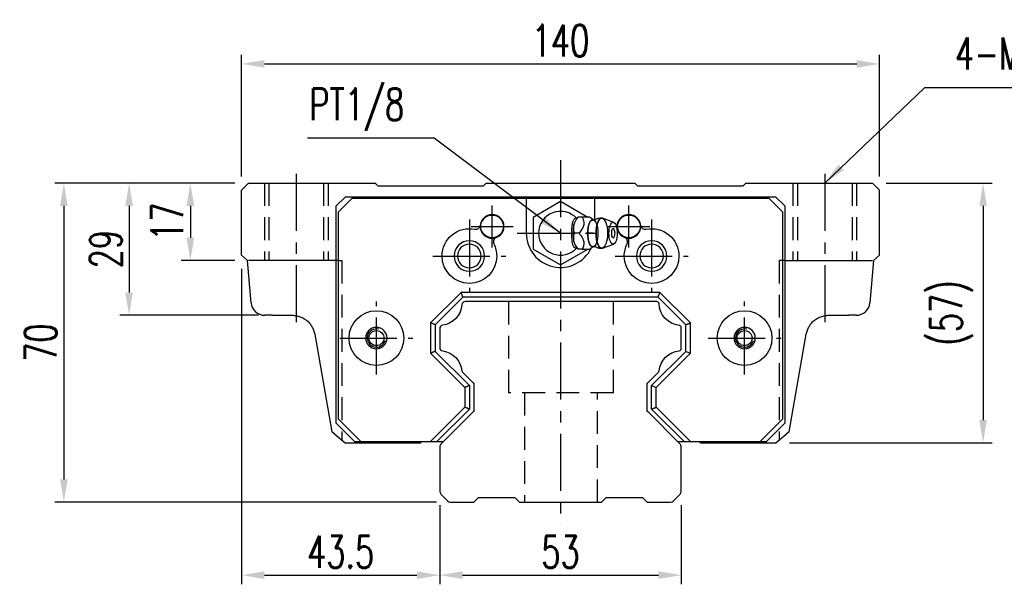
# Model space of a CAD drawing. Header units: millimetres. Extents: x 714 to 1254, y 174 to 638.
# Tile 1 of 3: x 714 to 930, y 184 to 308. Entities that reach past the tile are written whole.
import ezdxf

# ---------------------------------------------------------------- set-up
doc = ezdxf.new("R2010")
doc.units = ezdxf.units.MM
doc.header["$LTSCALE"] = 10
doc.linetypes.add('CENTER', pattern=[2, 1.25, -0.25, 0.25, -0.25])
doc.linetypes.add('DASHED', pattern=[0.75, 0.5, -0.25])
for name, color, linetype in [('2', 7, 'Continuous'), ('4', 7, 'Continuous'), ('CL', 1, 'CENTER'), ('DIM', 4, 'Continuous'), ('HID', 2, 'DASHED'), ('OUT', 3, 'Continuous')]:
    doc.layers.add(name, color=color, linetype=linetype)
doc.styles.add('DIM-7', font='SIMPLEX.shx', dxfattribs={"width": 0.7, "bigfont": 'chineset.shx'})
doc.dimstyles.new('CNS', dxfattribs={"dimtxt": 3.5, "dimasz": 2.5, "dimexe": 1, "dimexo": 1.5, "dimgap": 0.09, "dimtad": 0, "dimdsep": 46, "dimtxsty": 'DIM-7', "dimcen": 0.09, "dimclrd": 1, "dimclre": 1, "dimclrt": 4, "dimadec": 0, "dimazin": 0, "dimtfac": 1, "dimtix": 1, "dimtmove": 2, "dimatfit": 3, "dimfxl": 1, "dimtvp": 0.971429, "dimtolj": 1, "dimarcsym": 0})

# ---------------------------------------------------------------- blocks, each defined once
blk = doc.blocks.new('*D66')
at = {"layer": 'DEFPOINTS', "color": 0}
for p in [(902.57, 297.99), (762.57, 270.29), (902.57, 270.29)]:
    blk.add_point(p, dxfattribs=at)
at = {"layer": 'DIM', "color": 7, "lineweight": -2}
for p, q in [((762.57, 273.29), (762.57, 299.99)), ((902.57, 273.29), (902.57, 299.99)), ((767.57, 297.99), (897.57, 297.99))]:
    blk.add_line(p, q, dxfattribs=at)
at = {"layer": 'DIM', "color": 7}
for points in [[(767.57, 298.83), (767.57, 297.16), (762.57, 297.99)], [(897.57, 298.83), (897.57, 297.16), (902.57, 297.99)]]:
    blk.add_solid(points, dxfattribs=at)
at = {"layer": 'DIM', "color": 7, "insert": (832.57, 303.09), "char_height": 7, "attachment_point": 5, "style": 'DIM-7'}
blk.add_mtext('\\A1;140', dxfattribs=at)
blk = doc.blocks.new('*D68')
at = {"layer": 'DEFPOINTS', "color": 0}
for p in [(901.02, 271.84), (879.81, 214.84), (925.31, 214.84)]:
    blk.add_point(p, dxfattribs=at)
at = {"layer": 'DIM', "color": 7, "lineweight": -2}
for p, q in [((904.02, 271.84), (927.31, 271.84)), ((925.31, 266.84), (925.31, 219.84)), ((882.81, 214.84), (927.31, 214.84))]:
    blk.add_line(p, q, dxfattribs=at)
at = {"layer": 'DIM', "color": 7}
for points in [[(924.48, 266.84), (926.14, 266.84), (925.31, 271.84)], [(924.48, 219.84), (926.14, 219.84), (925.31, 214.84)]]:
    blk.add_solid(points, dxfattribs=at)
at = {"layer": 'DIM', "color": 7, "insert": (918.38, 243.34), "char_height": 7, "attachment_point": 5, "rotation": 90, "style": 'DIM-7'}
blk.add_mtext('\\A1;(57)', dxfattribs=at)
blk = doc.blocks.new('*D69')
at = {"layer": 'DEFPOINTS', "color": 0}
for p in [(806.07, 204.15), (859.07, 204.15), (859.07, 185.83)]:
    blk.add_point(p, dxfattribs=at)
at = {"layer": 'DIM', "color": 7, "lineweight": -2}
for p, q in [((806.07, 201.15), (806.07, 183.83)), ((859.07, 201.15), (859.07, 183.83)), ((811.07, 185.83), (854.07, 185.83))]:
    blk.add_line(p, q, dxfattribs=at)
at = {"layer": 'DIM', "color": 7}
for points in [[(811.07, 186.66), (811.07, 184.99), (806.07, 185.83)], [(854.07, 186.66), (854.07, 184.99), (859.07, 185.83)]]:
    blk.add_solid(points, dxfattribs=at)
at = {"layer": 'DIM', "color": 7, "insert": (832.57, 190.93), "char_height": 7, "attachment_point": 5, "style": 'DIM-7'}
blk.add_mtext('\\A1;53', dxfattribs=at)
blk = doc.blocks.new('*D70')
at = {"layer": 'DEFPOINTS', "color": 0}
for p in [(762.57, 256.06), (806.07, 204.15), (806.07, 185.83)]:
    blk.add_point(p, dxfattribs=at)
at = {"layer": 'DIM', "color": 7, "lineweight": -2}
for p, q in [((762.57, 253.06), (762.57, 183.83)), ((806.07, 201.15), (806.07, 183.83)), ((767.57, 185.83), (801.07, 185.83))]:
    blk.add_line(p, q, dxfattribs=at)
at = {"layer": 'DIM', "color": 7}
for points in [[(767.57, 186.66), (767.57, 184.99), (762.57, 185.83)], [(801.07, 186.66), (801.07, 184.99), (806.07, 185.83)]]:
    blk.add_solid(points, dxfattribs=at)
at = {"layer": 'DIM', "color": 7, "insert": (784.32, 190.93), "char_height": 7, "attachment_point": 5, "style": 'DIM-7'}
blk.add_mtext('\\A1;43.5', dxfattribs=at)
blk = doc.blocks.new('*D71')
at = {"layer": 'DEFPOINTS', "color": 0}
for p in [(764.12, 271.84), (751.33, 254.84), (764.12, 254.84)]:
    blk.add_point(p, dxfattribs=at)
at = {"layer": 'DIM', "color": 7, "lineweight": -2}
for p, q in [((761.12, 271.84), (749.33, 271.84)), ((751.33, 266.84), (751.33, 259.84)), ((761.12, 254.84), (749.33, 254.84))]:
    blk.add_line(p, q, dxfattribs=at)
at = {"layer": 'DIM', "color": 7}
for points in [[(750.5, 266.84), (752.17, 266.84), (751.33, 271.84)], [(750.5, 259.84), (752.17, 259.84), (751.33, 254.84)]]:
    blk.add_solid(points, dxfattribs=at)
at = {"layer": 'DIM', "color": 7, "insert": (746.23, 263.34), "char_height": 7, "attachment_point": 5, "rotation": 90, "style": 'DIM-7'}
blk.add_mtext('\\A1;17', dxfattribs=at)
blk = doc.blocks.new('*D72')
at = {"layer": 'DEFPOINTS', "color": 0}
for p in [(764.12, 271.84), (737.88, 242.84), (769.3, 242.84)]:
    blk.add_point(p, dxfattribs=at)
at = {"layer": 'DIM', "color": 7, "lineweight": -2}
for p, q in [((761.12, 271.84), (735.88, 271.84)), ((737.88, 266.84), (737.88, 247.84)), ((766.3, 242.84), (735.88, 242.84))]:
    blk.add_line(p, q, dxfattribs=at)
at = {"layer": 'DIM', "color": 7}
for points in [[(737.05, 266.84), (738.71, 266.84), (737.88, 271.84)], [(737.05, 247.84), (738.71, 247.84), (737.88, 242.84)]]:
    blk.add_solid(points, dxfattribs=at)
at = {"layer": 'DIM', "color": 7, "insert": (732.78, 257.34), "char_height": 7, "attachment_point": 5, "rotation": 90, "style": 'DIM-7'}
blk.add_mtext('\\A1;29', dxfattribs=at)
blk = doc.blocks.new('*D73')
at = {"layer": 'DEFPOINTS', "color": 0}
for p in [(764.12, 271.84), (723.57, 201.84), (808.38, 201.84)]:
    blk.add_point(p, dxfattribs=at)
at = {"layer": 'DIM', "color": 7, "lineweight": -2}
for p, q in [((761.12, 271.84), (721.57, 271.84)), ((723.57, 266.84), (723.57, 206.84)), ((805.38, 201.84), (721.57, 201.84))]:
    blk.add_line(p, q, dxfattribs=at)
at = {"layer": 'DIM', "color": 7}
for points in [[(722.73, 266.84), (724.4, 266.84), (723.57, 271.84)], [(722.73, 206.84), (724.4, 206.84), (723.57, 201.84)]]:
    blk.add_solid(points, dxfattribs=at)
at = {"layer": 'DIM', "color": 7, "insert": (718.47, 236.84), "char_height": 7, "attachment_point": 5, "rotation": 90, "style": 'DIM-7'}
blk.add_mtext('\\A1;70', dxfattribs=at)

msp = doc.modelspace()

# ---------------------------------------------------------------- linework, layer by layer
at = {"layer": '2', "color": 7, "linetype": 'DASHED'}
for p, q in [((767.565, 271.843), (767.565, 254.843)), ((768.565, 271.843), (768.565, 254.843)), ((780.565, 271.843), (780.565, 254.843)), ((781.565, 271.843), (781.565, 254.843)), ((883.565, 271.843), (883.565, 254.843)), ((884.565, 271.843), (884.565, 254.843)), ((896.565, 271.843), (896.565, 254.843)), ((897.565, 271.843), (897.565, 254.843)), ((783.765, 254.843), (784.565, 254.843)), ((784.565, 254.843), (784.565, 215.481)), ((880.565, 254.843), (880.565, 215.481)), ((881.765, 254.843), (880.565, 254.843)), ((821.183, 245.843), (821.183, 225.843)), ((844.183, 225.843), (844.183, 245.843)), ((844.183, 225.843), (821.183, 225.843)), ((824.683, 225.843), (824.683, 201.843)), ((840.683, 201.843), (840.683, 225.843))]:
    msp.add_line(p, q, dxfattribs=at)
at = {"layer": '2', "color": 7, "linetype": 'Continuous'}
for p, q in [((832.565, 267.771), (826.565, 264.307)), ((838.565, 264.307), (832.565, 267.771)), ((826.565, 264.307), (826.565, 257.379)), ((836.393, 264.345), (836.085, 263.979)), ((839.006, 264.343), (837.41, 264.343)), ((844.242, 263.22), (841.795, 264.112)), ((826.565, 257.379), (832.565, 253.915)), ((832.565, 253.915), (838.565, 257.379)), ((836.085, 257.708), (836.393, 257.342)), ((841.795, 257.575), (844.242, 258.466)), ((853.687, 245.843), (811.68, 245.843)), ((806.065, 239.914), (806.065, 235.771)), ((859.065, 235.551), (859.065, 240.135)), ((811.065, 230.344), (813.419, 227.991)), ((851.712, 227.988), (854.066, 230.342)), ((813.565, 227.637), (813.565, 222.048)), ((851.565, 222.051), (851.565, 227.634)), ((813.419, 221.695), (806.358, 214.634)), ((858.773, 214.637), (851.712, 221.698)), ((806.065, 213.927), (806.065, 204.155)), ((859.065, 204.152), (859.065, 213.93)), ((806.285, 203.625), (807.847, 202.063)), ((857.287, 202.063), (858.846, 203.622)), ((808.377, 201.843), (813.567, 201.843)), ((813.567, 201.843), (814.567, 202.842)), ((814.566, 202.843), (822.566, 202.843)), ((822.566, 202.844), (823.566, 201.843)), ((823.566, 201.843), (841.566, 201.843)), ((841.566, 201.843), (842.566, 202.843)), ((842.566, 202.843), (850.566, 202.843)), ((850.566, 202.844), (851.566, 201.843)), ((851.566, 201.843), (856.756, 201.843))]:
    msp.add_line(p, q, dxfattribs=at)
for centre, radius, start, end in [((832.565, 260.843), 4.8, 41.84413, 318.15588), ((842.714, 260.843), 1.817, 0, 25.36197), ((842.714, 260.843), 1.817, 334.63803, 0), ((811.68, 245.093), 0.75, 90, 175.35118), ((853.687, 245.343), 0.5, 2.22905, 90), ((806.815, 239.914), 0.75, 98.23971, 180), ((858.565, 240.135), 0.5, 0, 84.02428), ((806.815, 235.771), 0.75, 180, 261.76029), ((858.565, 235.551), 0.5, 275.97572, 0), ((811.419, 230.698), 0.5, 185.97786, 225), ((853.712, 230.695), 0.5, 314.99998, 354.04843), ((807.065, 213.927), 1, 135.00001, 180), ((858.065, 213.93), 1, 0, 45), ((806.815, 204.155), 0.75, 180, 225.00008), ((858.315, 204.152), 0.75, 314.99994, 0), ((808.377, 202.593), 0.75, 225.00008, 270), ((856.756, 202.593), 0.75, 270, 314.99994)]:
    msp.add_arc(centre, radius, start, end, dxfattribs=at)
at = {"layer": '2', "color": 7, "linetype": 'Continuous', "extrusion": (0, 0, -1)}
for centre, radius, start, end in [((-805.999, 245.555), 4.95, 184.64882, 261.76029), ((-859.133, 245.555), 4.95, 275.97572, 357.77095), ((-805.999, 230.13), 4.95, 98.23971, 174.02214), ((-859.133, 230.13), 4.95, 5.95157, 84.02428), ((-813.065, 227.637), 0.5, 135, 180), ((-852.065, 227.634), 0.5, 0, 45.00002), ((-813.065, 222.048), 0.5, 180, 224.99999), ((-852.065, 222.051), 0.5, 315, 0)]:
    msp.add_arc(centre, radius, start, end, dxfattribs=at)
at = {"layer": '2', "color": 7, "linetype": 'Continuous'}
for centre, major_axis, start_param, end_param in [((836.631, 260.843), (0, 3.445), 0.4270949, 2.7144982), ((839.653, 260.843), (0, 2.962), 0, 3.1415928), ((839.653, 260.843), (0, 2.962), 6.0887993, 6.2831853), ((841.621, 260.843), (0, 3.3), 0, 3.1415926), ((841.621, 260.843), (0, 3.3), 6.1447586, 6.2831853), ((844.115, 260.843), (0, 1), 0, 3.1415928), ((844.115, 260.843), (0, 1), 5.6040129, 6.2831853), ((844.115, 260.843), (0, 1), 3.1415926, 3.8208643), ((839.653, 260.843), (0, 2.962), 3.1415926, 3.3370582), ((841.621, 260.843), (0, 3.3), 3.1415927, 3.2801171)]:
    msp.add_ellipse(centre, major_axis=major_axis, ratio=0.382683, start_param=start_param, end_param=end_param, dxfattribs=at)
for centre, major_axis in [((839.653, 260.843), (0, 2.962)), ((841.621, 260.843), (0, 3.3)), ((844.115, 260.843), (0, 2.4))]:
    msp.add_ellipse(centre, major_axis=major_axis, ratio=0.382683, dxfattribs=at)
for points, knots in [([(836.133, 257.655), (836.088, 257.621), (836.042, 257.597), (835.905, 257.557), (835.811, 257.571), (835.637, 257.682), (835.554, 257.777), (835.41, 258.027), (835.346, 258.183), (835.238, 258.543), (835.193, 258.753), (835.1, 259.349), (835.072, 259.76), (835.039, 260.76), (835.042, 261.364), (835.099, 262.26), (835.131, 262.567), (835.224, 263.086), (835.28, 263.309), (835.419, 263.684), (835.503, 263.841), (835.675, 264.039), (835.762, 264.095), (835.935, 264.127), (836.022, 264.106), (836.114, 264.045), (836.123, 264.039), (836.133, 264.032)], [0, 0, 0, 0, 0.0360275, 0.0360275, 0.1070265, 0.1070265, 0.1753847, 0.1753847, 0.2415106, 0.2415106, 0.3113086, 0.3113086, 0.4329125, 0.4329125, 0.6100429, 0.6100429, 0.7029399, 0.7029399, 0.7803107, 0.7803107, 0.858407, 0.858407, 0.9263707, 0.9263707, 0.9927712, 0.9927712, 1, 1, 1, 1]), ([(835.636, 260.843), (835.465, 261.39), (835.387, 261.976), (835.654, 263.198), (835.994, 263.793), (836.409, 264.343)], [0, 0, 0, 0, 0.5, 0.5, 1, 1, 1, 1]), ([(837.41, 264.343), (837.529, 263.997), (837.64, 263.643), (837.698, 263.014), (837.68, 262.745), (837.534, 262.218), (837.407, 261.956), (837.074, 261.409), (836.857, 261.124), (836.637, 260.843)], [0, 0, 0, 0, 0.316279, 0.316279, 0.5305075, 0.5305075, 0.7443494, 0.7443494, 1, 1, 1, 1]), ([(839.897, 263.747), (839.722, 263.833), (839.393, 264.019), (839.091, 264.255), (838.991, 264.358), (838.99, 264.359)], [0, 0, 0, 0, 0.4665667, 0.9926759, 1, 1, 1, 1]), ([(840.041, 263.742), (840.042, 263.741), (840.041, 263.74), (839.906, 263.731), (839.892, 263.74), (839.888, 263.744)], [0, 0, 0, 0, 0.2139158, 0.7161953, 1, 1, 1, 1]), ([(841.621, 264.121), (841.456, 264.131), (841.057, 264.121), (840.515, 263.976), (840.171, 263.803), (840.043, 263.725)], [0, 0, 0, 0, 0.2958099, 0.7301371, 1, 1, 1, 1]), ([(836.409, 257.343), (835.997, 257.89), (835.66, 258.476), (835.387, 259.698), (835.464, 260.293), (835.636, 260.843)], [0, 0, 0, 0, 0.5, 0.5, 1, 1, 1, 1]), ([(836.637, 260.843), (836.909, 260.497), (837.177, 260.143), (837.512, 259.514), (837.613, 259.245), (837.7, 258.718), (837.689, 258.456), (837.597, 257.909), (837.507, 257.624), (837.41, 257.343)], [0, 0, 0, 0, 0.316279, 0.316279, 0.5305075, 0.5305075, 0.7443494, 0.7443494, 1, 1, 1, 1]), ([(837.41, 257.343), (837.965, 257.343), (838.526, 257.343), (838.983, 257.343), (839.022, 257.343), (839.007, 257.343)], [0, 0, 0, 0, 0.6004936, 0.6004936, 1, 1, 1, 1]), ([(839.009, 257.34), (839.027, 257.358), (839.166, 257.495), (839.469, 257.725), (839.785, 257.883), (839.897, 257.933)], [0, 0, 0, 0, 0.0950335, 0.7034174, 1, 1, 1, 1]), ([(839.883, 257.939), (839.899, 257.948), (839.93, 257.968), (840.066, 257.929), (840.053, 257.94), (840.051, 257.942)], [0, 0, 0, 0, 0.3884838, 0.9316371, 1, 1, 1, 1]), ([(840.048, 257.961), (840.179, 257.881), (840.524, 257.706), (841.065, 257.567), (841.459, 257.553), (841.621, 257.561)], [0, 0, 0, 0, 0.2760067, 0.7089354, 1, 1, 1, 1])]:
    msp.add_open_spline(points, degree=3, knots=knots, dxfattribs=at)
for points, degree in [([(836.409, 264.343), (836.398, 264.343), (836.392, 264.343), (836.392, 264.343)], 3), ([(837.41, 264.343), (836.409, 264.343)], 1), ([(836.637, 260.843), (835.636, 260.843)], 1), ([(837.41, 257.343), (836.409, 257.343)], 1)]:
    msp.add_open_spline(points, degree=degree, dxfattribs=at)
at = {"layer": '4', "color": 7, "linetype": 'DASHED'}
msp.add_open_spline([(839.73, 260.843), (838.729, 260.843)], degree=1, dxfattribs=at)
at = {"layer": 'CL', "color": 7}
for p, q in [((832.565, 276.843), (832.565, 196.843)), ((774.565, 273.843), (774.565, 240.767)), ((890.565, 273.843), (890.565, 240.767)), ((817.565, 257.743), (817.565, 266.943)), ((847.565, 257.743), (847.565, 266.943)), ((812.565, 263.843), (812.565, 247.843)), ((852.565, 263.843), (852.565, 247.843)), ((812.965, 262.343), (822.165, 262.343)), ((842.965, 262.343), (852.165, 262.343)), ((823.065, 260.843), (842.065, 260.843)), ((804.565, 255.843), (820.565, 255.843)), ((844.565, 255.843), (860.565, 255.843)), ((792.165, 229.843), (792.165, 245.843)), ((872.965, 229.843), (872.965, 245.843)), ((784.165, 237.843), (800.165, 237.843)), ((864.965, 237.843), (880.965, 237.843))]:
    msp.add_line(p, q, dxfattribs=at)
at = {"layer": 'HID', "color": 7}
for p, q in [((804.065, 241.172), (804.065, 241.172)), ((861.065, 241.171), (861.065, 241.17)), ((811.565, 227.013), (811.565, 227.014))]:
    msp.add_line(p, q, dxfattribs=at)
at = {"layer": 'OUT', "color": 7}
for p, q in [((764.115, 271.843), (762.565, 270.293)), ((762.565, 256.063), (762.565, 270.293)), ((764.115, 271.843), (791.915, 271.843)), ((792.565, 271.193), (791.915, 271.843)), ((815.565, 271.193), (792.565, 271.193)), ((816.215, 271.843), (815.565, 271.193)), ((816.215, 271.843), (848.915, 271.843)), ((849.565, 271.193), (848.915, 271.843)), ((872.565, 271.193), (849.565, 271.193)), ((873.215, 271.843), (872.565, 271.193)), ((873.215, 271.843), (901.015, 271.843)), ((902.565, 270.293), (901.015, 271.843)), ((902.565, 256.063), (902.565, 270.293)), ((783.365, 266.844), (785.365, 268.843)), ((786.765, 268.443), (783.765, 265.443)), ((785.365, 268.843), (879.766, 268.843)), ((878.365, 268.443), (786.765, 268.443)), ((825.065, 268.443), (825.065, 260.843)), ((840.065, 263.738), (840.065, 268.443)), ((881.365, 265.443), (878.365, 268.443)), ((879.766, 268.843), (881.765, 266.844)), ((783.365, 219.143), (783.365, 266.844)), ((881.765, 266.844), (881.765, 219.143)), ((783.765, 265.443), (783.765, 220.143)), ((881.365, 220.143), (881.365, 265.443)), ((762.565, 256.063), (763.866, 254.843)), ((901.265, 254.843), (902.565, 256.063)), ((764.676, 245.582), (763.866, 254.843)), ((783.765, 254.843), (764.115, 254.843)), ((881.765, 254.843), (901.015, 254.843)), ((901.265, 254.843), (900.455, 245.582)), ((810.736, 247.843), (804.065, 241.172)), ((811.151, 246.843), (805.065, 240.758)), ((854.393, 247.843), (810.736, 247.843)), ((811.151, 246.843), (810.736, 247.843)), ((853.978, 246.843), (811.151, 246.843)), ((860.065, 240.756), (853.978, 246.843)), ((861.065, 241.17), (854.393, 247.843)), ((769.298, 242.843), (767.664, 242.843)), ((769.298, 242.843), (773.693, 242.843)), ((891.438, 242.843), (895.833, 242.843)), ((897.466, 242.843), (895.833, 242.843)), ((804.065, 241.172), (804.065, 234.513)), ((805.065, 240.758), (805.065, 234.927)), ((860.065, 234.929), (860.065, 240.756)), ((861.065, 234.515), (861.065, 241.17)), ((778.617, 238.711), (782.392, 217.305)), ((882.739, 217.305), (886.514, 238.711)), ((804.065, 234.513), (811.565, 227.013)), ((805.065, 234.927), (812.565, 227.427)), ((852.565, 227.429), (860.065, 234.929)), ((853.565, 227.015), (861.065, 234.515)), ((860.065, 234.929), (861.065, 234.515)), ((811.565, 227.013), (811.565, 222.67)), ((812.565, 227.427), (812.565, 222.256)), ((852.565, 222.256), (852.565, 227.429)), ((852.565, 227.429), (853.565, 227.015)), ((853.565, 222.67), (853.565, 227.015)), ((811.565, 222.67), (804.038, 215.143)), ((861.093, 215.143), (853.565, 222.67)), ((812.565, 222.256), (805.452, 215.143)), ((859.678, 215.143), (852.565, 222.256)), ((783.365, 219.143), (787.365, 215.143)), ((783.765, 220.143), (788.765, 215.143)), ((876.365, 215.143), (881.365, 220.143)), ((877.765, 215.143), (881.765, 219.143)), ((783.065, 216.74), (782.392, 217.305)), ((783.065, 216.74), (785.325, 214.843)), ((879.805, 214.843), (882.065, 216.74)), ((882.739, 217.305), (882.065, 216.74)), ((785.325, 214.843), (801.805, 214.843)), ((787.365, 215.143), (788.765, 215.143)), ((788.765, 215.143), (806.867, 215.143)), ((801.805, 214.843), (802.105, 215.143)), ((858.266, 215.143), (876.365, 215.143)), ((863.025, 215.143), (863.325, 214.843)), ((863.325, 214.843), (879.805, 214.843)), ((876.365, 215.143), (877.765, 215.143))]:
    msp.add_line(p, q, dxfattribs=at)
for centre, radius in [((817.565, 262.333), 2.5), ((847.565, 262.333), 2.5), ((792.165, 237.843), 1.65), ((872.965, 237.843), 1.65)]:
    msp.add_circle(centre, radius, dxfattribs=at)
at = {"layer": 'OUT', "color": 7, "extrusion": (0, 0, -1)}
for centre in [(-812.565, 255.843), (-852.565, 255.843)]:
    msp.add_circle(centre, 2.6, dxfattribs=at)
at = {"layer": 'OUT', "color": 7}
for centre, radius, start, end in [((817.565, 262.343), 2.6, 0, 180), ((847.565, 262.343), 2.6, 0, 180), ((813.983, 262.698), 1, 258.31645, 354.34133), ((817.565, 262.343), 2.6, 180, 0), ((847.565, 262.343), 2.6, 180, 0), ((851.148, 262.698), 1, 185.65867, 281.68355), ((818.827, 258.972), 1, 110.52149, 206.54637), ((832.565, 260.843), 7.5, 180, 334.50068), ((846.303, 258.972), 1, 333.45363, 69.47851), ((812.565, 255.843), 3.35, 0, 180), ((852.565, 255.843), 3.35, 0, 180), ((812.565, 255.843), 3.35, 180, 0), ((852.565, 255.843), 3.35, 180, 0), ((767.664, 245.843), 3, 185, 270), ((897.466, 245.843), 3, 270, 355), ((792.165, 237.843), 2.35, 0, 180), ((872.965, 237.843), 2.35, 0, 180), ((792.165, 237.843), 2.35, 180, 0), ((792.165, 237.843), 2, 75, 345), ((872.965, 237.843), 2.35, 180, 0), ((872.965, 237.843), 2, 75, 345)]:
    msp.add_arc(centre, radius, start, end, dxfattribs=at)
at = {"layer": 'OUT', "color": 7, "extrusion": (0, 0, -1)}
for centre, start, end in [((-812.565, 255.843), 0, 101.68355), ((-852.565, 255.843), 78.31645, 180), ((-812.565, 255.843), 153.45363, 180), ((-852.565, 255.843), 0, 26.54637), ((-812.565, 255.843), 180, 0), ((-852.565, 255.843), 180, 0), ((-792.165, 237.843), 0, 180), ((-872.965, 237.843), 0, 180), ((-792.165, 237.843), 180, 0), ((-872.965, 237.843), 180, 0)]:
    msp.add_arc(centre, 6, start, end, dxfattribs=at)
at = {"layer": 'OUT', "color": 7}
for points in [[(853.978, 246.843), (854.393, 247.843)], [(805.065, 240.758), (804.065, 241.172)], [(860.065, 240.756), (861.065, 241.171)], [(805.065, 234.927), (804.065, 234.514)], [(812.565, 227.427), (811.565, 227.014)], [(812.565, 222.256), (811.565, 222.671)], [(852.565, 222.256), (853.565, 222.671)]]:
    msp.add_open_spline(points, degree=1, dxfattribs=at)
for points in [[(773.693, 242.843), (773.989, 242.843), (774.28, 242.817), (774.856, 242.715), (775.142, 242.638), (775.693, 242.435), (775.956, 242.311), (776.458, 242.02), (776.698, 241.85), (777.139, 241.478), (777.341, 241.275), (777.712, 240.833), (777.879, 240.593), (778.167, 240.095), (778.289, 239.835), (778.489, 239.288), (778.566, 239.003), (778.617, 238.711)], [(886.514, 238.711), (886.565, 239.003), (886.641, 239.284), (886.839, 239.828), (886.962, 240.092), (887.253, 240.595), (887.418, 240.831), (887.786, 241.271), (887.992, 241.478), (888.435, 241.852), (888.67, 242.018), (889.17, 242.309), (889.437, 242.435), (889.989, 242.638), (890.271, 242.714), (890.846, 242.817), (891.142, 242.843), (891.438, 242.843)]]:
    msp.add_open_spline(points, degree=3, knots=[0, 0, 0, 0, 0.125, 0.125, 0.25, 0.25, 0.375, 0.375, 0.5, 0.5, 0.625, 0.625, 0.75, 0.75, 0.875, 0.875, 1, 1, 1, 1], dxfattribs=at)

# ---------------------------------------------------------------- texts
at = {"layer": 'DIM', "color": 7, "char_height": 7, "style": 'DIM-7'}
for s, insert, attachment_point in [('\\A1;4-M14dp17,%%C20', (919.16, 294.443), 7), ('\\A1;PT1/8', (798.255, 283.28), 9)]:
    msp.add_mtext(s, dxfattribs=dict(at, insert=insert, attachment_point=attachment_point))

# ---------------------------------------------------------------- dimensions: what is measured, and where the dimension line sits
at = {"layer": 'DIM', "color": 7}
for base, p1, p2, angle, picture, middle in [((902.565, 297.993), (762.565, 270.293), (902.565, 270.293), 180, '*D66', (832.565, 303.093)), ((723.566, 201.843), (764.115, 271.843), (808.377, 201.843), 90, '*D73', (718.466, 236.843)), ((737.88, 242.843), (764.115, 271.843), (769.298, 242.843), 90, '*D72', (732.78, 257.343)), ((751.332, 254.843), (764.115, 271.843), (764.115, 254.843), 90, '*D71', (746.232, 263.343)), ((806.065, 185.826), (762.565, 256.063), (806.065, 204.155), 180, '*D70', (784.315, 190.926))]:
    dim = msp.add_linear_dim(base=base, p1=p1, p2=p2, angle=angle, dimstyle='CNS', override={"dimscale": 2, "dimgap": 0.8, "dimtad": 1, "dimclrd": 7, "dimclre": 7, "dimclrt": 7, "dimadec": 2, "dimazin": 2, "dimtmove": 1}, dxfattribs=at)
    dim.commit()
    dim.dimension.update_dxf_attribs({"geometry": picture, "text_midpoint": middle})
dim = msp.add_linear_dim(base=(925.311, 214.843), p1=(901.015, 271.843), p2=(879.805, 214.843), angle=90, text='(<>)', dimstyle='CNS', override={"dimscale": 2, "dimgap": 0.8, "dimtad": 1, "dimclrd": 7, "dimclre": 7, "dimclrt": 7, "dimadec": 2, "dimazin": 2, "dimtmove": 1}, dxfattribs=at)
dim.commit()
dim.dimension.update_dxf_attribs({"geometry": '*D68', "text_midpoint": (918.378, 243.343)})
dim = msp.add_linear_dim(base=(859.065, 185.826), p1=(806.065, 204.155), p2=(859.065, 204.152), dimstyle='CNS', override={"dimscale": 2, "dimgap": 0.8, "dimtad": 1, "dimclrd": 7, "dimclre": 7, "dimclrt": 7, "dimadec": 2, "dimazin": 2, "dimtmove": 1}, dxfattribs=at)
dim.commit()
dim.dimension.update_dxf_attribs({"geometry": '*D69', "text_midpoint": (832.565, 190.926)})

# ---------------------------------------------------------------- leaders
at = {"layer": 'DIM', "color": 7, "annotation_type": 0, "has_hookline": 1}
for points, hookline_direction, text_width in [([(890.565, 271.843), (912.56, 292.843), (917.56, 292.843)], 0, 56.7), ([(832.565, 260.843), (804.855, 281.68), (799.855, 281.68)], 1, 21.233)]:
    msp.add_leader(points, dimstyle='CNS', override={"dimscale": 2, "dimgap": 0.8, "dimtad": 1, "dimclrd": 7, "dimclre": 4, "dimadec": 2, "dimazin": 2, "dimtmove": 1}, dxfattribs=dict(at, hookline_direction=hookline_direction, text_width=text_width))

doc.saveas('drawing.dxf')
